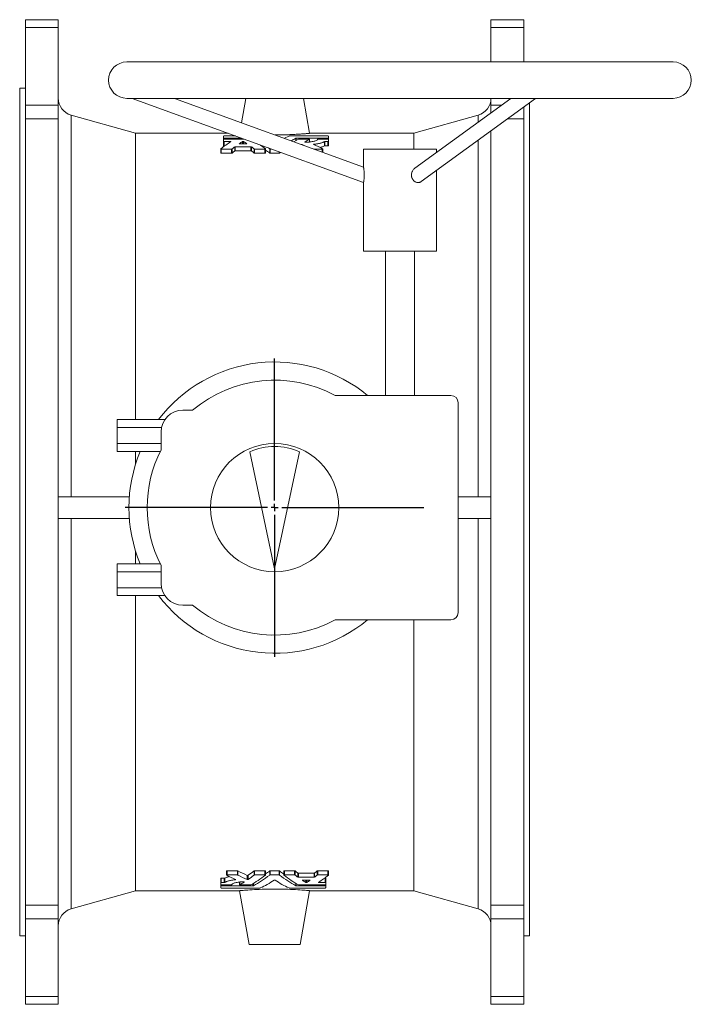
# Model space of a CAD drawing. Header units: millimetres. Extents: x -512 to 1100, y -209 to 1011.
# Tile 5 of 5: x 639 to 1100, y 335 to 1011. Entities that reach past the tile are written whole.
import ezdxf

# ---------------------------------------------------------------- set-up
doc = ezdxf.new("R2010")
doc.units = ezdxf.units.MM
doc.layers.add('FORMAT', color=7, linetype='Continuous')

# ---------------------------------------------------------------- blocks, each defined once
blk = doc.blocks.new('SW_CENTERMARKSYMBOL_1')
at = {"layer": 'FORMAT', "color": 0}
for p, q in [((0, 5), (0, 102.5)), ((-5, 0), (-102.5, 0)), ((0, 0), (-2.5, 0)), ((0, 0), (0, 2.5)), ((0, 0), (0, -2.5)), ((0, 0), (2.5, 0)), ((5, 0), (102.5, 0)), ((0, -5), (0, -102.5))]:
    blk.add_line(p, q, dxfattribs=at)

msp = doc.modelspace()

# ---------------------------------------------------------------- linework, layer by layer
at = {"color": 7, "linetype": 'Continuous', "lineweight": 15}
for p, q in [((665.62, 1010.66), (643.12, 1010.66)), ((643.12, 1010.66), (643.12, 1005.4)), ((665.62, 1010.66), (665.62, 1005.4)), ((962.62, 1010.66), (985.12, 1010.66)), ((962.62, 1010.66), (962.62, 1005.4)), ((985.12, 1010.66), (985.12, 1005.4)), ((643.12, 1005.4), (643.12, 951.92)), ((665.62, 1005.4), (665.62, 951.92)), ((962.62, 1005.4), (962.62, 981.66)), ((985.12, 1005.4), (985.12, 981.66)), ((1087.62, 981.66), (712.62, 981.66)), ((643.12, 963.66), (639.12, 963.66)), ((639.12, 381.66), (639.12, 963.66)), ((712.62, 956.66), (1087.62, 956.66)), ((716.24, 956.66), (875.12, 898.84)), ((875.13, 909.47), (745.48, 956.66)), ((794.33, 956.66), (791.38, 939.96)), ((838.14, 932.66), (833.91, 956.66)), ((976.25, 956.66), (910.34, 908.68)), ((914.76, 899.53), (993.24, 956.66)), ((962.62, 956.66), (962.62, 951.92)), ((989.12, 381.66), (989.12, 953.66)), ((643.12, 951.92), (643.12, 942.64)), ((665.62, 951.92), (665.62, 942.64)), ((962.62, 951.92), (962.62, 946.74)), ((985.12, 950.75), (985.12, 942.64)), ((643.12, 942.64), (643.12, 402.68)), ((665.62, 942.64), (665.62, 402.68)), ((718.62, 932.66), (674.35, 945.19)), ((953.89, 945.19), (909.62, 932.66)), ((985.12, 942.64), (985.12, 402.68)), ((962.62, 934.37), (962.62, 402.68)), ((782.18, 932.66), (718.62, 932.66)), ((718.62, 932.66), (718.62, 736.07)), ((779.09, 929.4), (779.09, 930.74)), ((779.09, 928.72), (779.09, 929.4)), ((779.09, 927.06), (779.09, 928.64)), ((779.09, 924.15), (779.09, 927.06)), ((787.26, 930.81), (779.45, 930.81)), ((779.45, 929.32), (791.36, 929.32)), ((779.45, 928.72), (779.45, 929.32)), ((793.01, 928.72), (779.45, 928.72)), ((779.45, 926.96), (783.68, 926.96)), ((779.45, 924.06), (779.45, 926.96)), ((783.68, 926.62), (783.68, 926.96)), ((792.12, 925.4), (792.12, 927.03)), ((792.79, 925.4), (792.79, 927.03)), ((823.86, 930.77), (820.82, 929.24)), ((850.73, 930.81), (824.19, 930.81)), ((830.44, 928.67), (827.39, 926.85)), ((828.67, 927.61), (828.67, 929.27)), ((829, 929.32), (850.73, 929.32)), ((829, 927.81), (829, 929.32)), ((837.79, 928.72), (830.78, 928.72)), ((838.12, 926.71), (838.12, 928.61)), ((909.62, 932.66), (838.14, 932.66)), ((838.15, 926.71), (838.15, 928.64)), ((850.73, 928.72), (843.89, 928.72)), ((848.35, 924.01), (848.35, 926.91)), ((848.67, 926.96), (850.73, 926.96)), ((850.73, 928.72), (850.73, 929.32)), ((850.73, 924.06), (850.73, 926.96)), ((851.09, 929.4), (851.09, 930.74)), ((851.09, 928.7), (851.09, 929.4)), ((851.09, 927.06), (851.09, 928.64)), ((851.09, 924.15), (851.09, 927.06)), ((909.62, 932.66), (909.62, 921.66)), ((777.15, 921.99), (777.15, 919.14)), ((777.51, 921.87), (784.52, 921.87)), ((777.51, 919.03), (777.51, 921.87)), ((779.45, 924.06), (779.9, 924.06)), ((784.52, 919.03), (784.52, 921.87)), ((784.85, 919.1), (784.85, 921.95)), ((786.76, 920.53), (786.76, 923.39)), ((787.09, 923.46), (797.82, 923.46)), ((787.09, 920.6), (787.09, 923.46)), ((787.09, 920.6), (797.82, 920.6)), ((789.81, 925.49), (789.81, 925.54)), ((790.15, 925.4), (794.76, 925.4)), ((795.09, 925.49), (795.09, 925.54)), ((797.82, 920.6), (797.82, 923.46)), ((798.15, 920.53), (798.15, 923.39)), ((800.05, 919.1), (800.05, 921.95)), ((800.39, 921.87), (807.4, 921.87)), ((800.39, 919.03), (800.39, 921.87)), ((807.4, 919.03), (807.4, 921.87)), ((807.76, 919.14), (807.76, 921.99)), ((809.87, 922.59), (810.72, 921.95)), ((810.72, 919.1), (810.72, 921.95)), ((811.05, 921.87), (811.82, 921.87)), ((811.05, 919.03), (811.05, 921.87)), ((817.19, 919.03), (817.19, 919.92)), ((817.52, 919.1), (817.52, 919.8)), ((817.52, 919.1), (818.15, 919.57)), ((832.97, 925), (834.82, 924.15)), ((832.97, 924.82), (832.97, 925)), ((841.06, 921.87), (846.73, 921.87)), ((841.07, 924.9), (841.07, 925.12)), ((846.73, 919.81), (846.73, 921.87)), ((847.09, 919.68), (847.09, 921.99)), ((848.67, 924.06), (850.73, 924.06)), ((875.12, 921.66), (875.12, 909.46)), ((875.12, 921.66), (925.12, 921.66)), ((925.12, 919.44), (925.12, 921.66)), ((777.51, 919.03), (784.52, 919.03)), ((800.39, 919.03), (807.4, 919.03)), ((811.05, 919.03), (817.19, 919.03)), ((925.12, 851.66), (925.12, 907.07)), ((875.12, 898.84), (875.12, 851.66)), ((875.12, 851.66), (925.12, 851.66)), ((890.12, 851.66), (890.12, 752.66)), ((910.12, 752.66), (910.12, 851.66)), ((935.12, 752.66), (855.68, 752.66)), ((940.12, 603.66), (940.12, 747.66)), ((757.84, 742.66), (751.12, 742.66)), ((738.7, 736.07), (706.12, 736.07)), ((706.12, 730.62), (706.12, 736.07)), ((736.41, 730.62), (706.12, 730.62)), ((706.12, 719.71), (706.12, 730.62)), ((736.12, 727.66), (736.12, 715.31)), ((736.12, 719.71), (706.12, 719.71)), ((706.12, 714.26), (706.12, 719.71)), ((735.59, 714.26), (706.12, 714.26)), ((718.62, 714.26), (718.62, 705.32)), ((814.12, 633.66), (797.04, 714.03)), ((814.12, 633.66), (831.2, 714.03)), ((665.62, 683.16), (714.4, 683.16)), ((940.12, 683.16), (962.62, 683.16)), ((665.62, 668.16), (714.4, 668.16)), ((940.12, 668.16), (962.62, 668.16)), ((718.62, 637.07), (718.62, 646)), ((735.59, 637.07), (706.12, 637.07)), ((706.12, 631.62), (706.12, 637.07)), ((736.12, 636.01), (736.12, 623.66)), ((736.12, 631.62), (706.12, 631.62)), ((706.12, 620.71), (706.12, 631.62)), ((736.41, 620.71), (706.12, 620.71)), ((706.12, 615.26), (706.12, 620.71)), ((738.7, 615.26), (706.12, 615.26)), ((718.62, 412.66), (718.62, 615.26)), ((751.12, 608.66), (757.84, 608.66)), ((855.68, 598.66), (935.12, 598.66)), ((909.62, 412.66), (909.62, 598.66)), ((781.15, 426.18), (781.15, 423.33)), ((788.53, 426.29), (781.51, 426.29)), ((781.51, 426.29), (781.51, 423.45)), ((788.83, 426.24), (788.83, 423.4)), ((800.05, 426.22), (800.05, 423.38)), ((807.4, 426.29), (800.39, 426.29)), ((800.39, 426.29), (800.39, 423.45)), ((807.4, 426.29), (807.4, 423.45)), ((807.76, 423.34), (807.76, 426.18)), ((810.72, 426.22), (810.72, 423.38)), ((817.19, 426.29), (811.05, 426.29)), ((811.05, 426.29), (811.05, 423.45)), ((817.19, 426.29), (817.19, 423.45)), ((817.52, 426.22), (817.52, 423.38)), ((820.48, 426.18), (820.48, 423.34)), ((827.85, 426.29), (820.84, 426.29)), ((820.84, 426.29), (820.84, 423.45)), ((827.85, 426.29), (827.85, 423.45)), ((828.19, 426.22), (828.19, 423.38)), ((843.39, 426.22), (843.39, 423.38)), ((850.73, 426.29), (843.72, 426.29)), ((843.72, 426.29), (843.72, 423.45)), ((850.73, 426.29), (850.73, 423.45)), ((851.09, 423.34), (851.09, 426.18)), ((777.15, 421.17), (777.15, 418.27)), ((779.58, 421.26), (777.51, 421.26)), ((777.51, 421.26), (777.51, 418.36)), ((779.89, 421.31), (779.89, 418.41)), ((788.53, 423.45), (781.51, 423.45)), ((787.17, 420.43), (787.17, 420.2)), ((795.27, 423.2), (795.27, 420.32)), ((795.91, 423.22), (795.91, 420.34)), ((807.4, 423.45), (800.39, 423.45)), ((817.19, 423.45), (811.05, 423.45)), ((827.85, 423.45), (820.84, 423.45)), ((830.09, 424.79), (830.09, 421.93)), ((841.15, 424.73), (830.42, 424.73)), ((830.42, 424.73), (830.42, 421.87)), ((841.15, 421.87), (830.42, 421.87)), ((833.15, 419.84), (833.15, 419.78)), ((838.09, 419.92), (833.48, 419.92)), ((835.45, 419.92), (835.45, 418.29)), ((836.12, 419.92), (836.12, 418.29)), ((838.43, 419.84), (838.43, 419.78)), ((841.15, 424.73), (841.15, 421.87)), ((841.48, 424.79), (841.48, 421.93)), ((850.73, 423.45), (843.72, 423.45)), ((848.79, 421.26), (848.34, 421.26)), ((848.79, 421.26), (848.79, 418.36)), ((849.15, 421.17), (849.15, 418.27)), ((674.35, 400.13), (718.62, 412.66)), ((718.62, 412.66), (790.1, 412.66)), ((777.15, 416.68), (777.15, 418.27)), ((777.15, 416.62), (777.15, 415.92)), ((777.15, 414.58), (777.15, 415.92)), ((779.58, 418.36), (777.51, 418.36)), ((777.51, 416.6), (784.35, 416.6)), ((777.51, 416.6), (777.51, 416)), ((799.24, 416), (777.51, 416)), ((777.51, 414.51), (804.05, 414.51)), ((790.09, 418.61), (790.09, 416.68)), ((790.1, 412.66), (796.62, 375.66)), ((790.12, 418.61), (790.12, 416.72)), ((790.45, 416.6), (797.47, 416.6)), ((799.24, 417.51), (799.24, 416)), ((799.57, 417.71), (799.57, 416.05)), ((824.19, 414.51), (848.79, 414.51)), ((828.67, 417.71), (828.67, 416.05)), ((829, 417.51), (829, 416)), ((848.79, 416), (829, 416)), ((830.78, 416.6), (848.79, 416.6)), ((831.62, 375.66), (838.14, 412.66)), ((838.14, 412.66), (909.62, 412.66)), ((844.56, 418.71), (844.56, 418.36)), ((848.79, 418.36), (844.56, 418.36)), ((848.79, 416.6), (848.79, 416)), ((849.15, 416.68), (849.15, 418.27)), ((849.15, 416.6), (849.15, 415.92)), ((849.15, 414.58), (849.15, 415.92)), ((909.62, 412.66), (953.89, 400.13)), ((643.12, 393.41), (643.12, 402.68)), ((665.62, 393.41), (665.62, 402.68)), ((962.62, 393.41), (962.62, 402.68)), ((985.12, 393.41), (985.12, 402.68)), ((643.12, 339.93), (643.12, 393.41)), ((665.62, 339.93), (665.62, 393.41)), ((962.62, 339.93), (962.62, 393.41)), ((985.12, 339.93), (985.12, 393.41)), ((639.12, 381.66), (643.12, 381.66)), ((985.12, 381.66), (989.12, 381.66)), ((796.62, 375.66), (831.62, 375.66)), ((643.12, 334.66), (643.12, 339.93)), ((665.62, 334.66), (665.62, 339.93)), ((962.62, 334.66), (962.62, 339.93)), ((985.12, 334.66), (985.12, 339.93)), ((665.62, 334.66), (643.12, 334.66)), ((962.62, 334.66), (985.12, 334.66))]:
    msp.add_line(p, q, dxfattribs=at)
at = {"color": 8, "linetype": 'Continuous', "lineweight": 0}
for p, q in [((665.62, 1005.4), (643.12, 1005.4)), ((962.62, 1005.4), (985.12, 1005.4)), ((665.62, 951.92), (643.12, 951.92)), ((962.62, 951.92), (969.74, 951.92)), ((665.62, 942.64), (643.12, 942.64)), ((674.35, 945.19), (674.35, 683.16)), ((953.89, 945.19), (953.89, 940.38)), ((973.98, 942.64), (985.12, 942.64)), ((834.98, 926.68), (834.98, 926.73)), ((848.67, 924.06), (848.67, 926.96)), ((953.89, 928.01), (953.89, 683.16)), ((674.35, 400.13), (674.35, 668.16)), ((953.89, 400.13), (953.89, 668.16)), ((788.53, 426.29), (788.53, 423.45)), ((779.58, 421.26), (779.58, 418.36)), ((793.26, 418.65), (793.26, 418.59)), ((665.62, 402.68), (643.12, 402.68)), ((962.62, 402.68), (985.12, 402.68)), ((665.62, 393.41), (643.12, 393.41)), ((962.62, 393.41), (985.12, 393.41)), ((665.62, 339.93), (643.12, 339.93)), ((962.62, 339.93), (985.12, 339.93))]:
    msp.add_line(p, q, dxfattribs=at)
at = {"color": 7, "linetype": 'Continuous', "lineweight": 15, "flags": 128}
msp.add_lwpolyline([(838.14, 412.66), (838.14, 412.66), (838.06, 412.67), (837.81, 412.69), (837.38, 412.73), (836.78, 412.79), (836.03, 412.85), (835.14, 412.93), (834.06, 413.01), (832.83, 413.11), (831.51, 413.2), (830.07, 413.29), (828.46, 413.39), (826.75, 413.48), (825, 413.56), (823.18, 413.63), (821.24, 413.69), (819.25, 413.74), (817.29, 413.77), (815.31, 413.79), (813.27, 413.79), (811.23, 413.78), (809.29, 413.75), (807.37, 413.7), (805.45, 413.65), (803.6, 413.58), (801.86, 413.5), (800.21, 413.41), (798.6, 413.32), (797.11, 413.23), (795.77, 413.13), (794.55, 413.04), (793.44, 412.95), (792.47, 412.87), (791.68, 412.81), (791.05, 412.75), (790.56, 412.71), (790.24, 412.68), (790.13, 412.67), (790.1, 412.66), (790.1, 412.66)], dxfattribs=at)
at = {"color": 7, "linetype": 'Continuous', "lineweight": 15}
msp.add_circle((814.12, 675.66), 44, dxfattribs=at)
for centre, radius, start, end in [((712.62, 969.16), 12.5, 90, 270), ((1087.62, 969.16), 12.5, 270, 90), ((677.62, 956.74), 12, 180, 254.19749), ((950.62, 956.74), 12, 285.80251, 359.64135), ((814.12, 675.66), 100, 50.35389, 142.83866), ((814.12, 675.66), 87.5, 61.64236, 130.02942), ((935.12, 747.66), 5, 0, 90), ((751.12, 727.66), 15, 90, 180), ((814.12, 675.66), 42, 66, 114), ((814.12, 675.66), 100, 157.29798, 202.70202), ((814.12, 675.66), 87.5, 153.05331, 206.94669), ((751.12, 623.66), 15, 180, 270), ((814.12, 675.66), 100, 217.16134, 309.64611), ((814.12, 675.66), 87.5, 229.97058, 298.35764), ((935.12, 603.66), 5, 270, 0), ((677.62, 388.59), 12, 105.80251, 180), ((950.62, 388.59), 12, 0, 74.19749)]:
    msp.add_arc(centre, radius, start, end, dxfattribs=at)
for points in [[(784.01, 926.83), (781.73, 925.4), (779.45, 923.8), (777.17, 922.04)], [(789.81, 925.54), (790.58, 926.06), (791.35, 926.55), (792.12, 927.03)], [(792.79, 927.03), (793.56, 926.55), (794.32, 926.06), (795.09, 925.54)], [(834.98, 926.73), (836.03, 927.39), (837.07, 928.02), (838.12, 928.61)], [(784.85, 921.95), (785.49, 922.44), (786.12, 922.92), (786.76, 923.39)], [(784.85, 919.1), (785.49, 919.59), (786.12, 920.07), (786.76, 920.53)], [(786.76, 920.53), (786.81, 920.57), (786.94, 920.6), (787.09, 920.6)], [(795.09, 925.54), (795.1, 925.53), (795.11, 925.53), (795.12, 925.52)], [(797.82, 920.6), (797.96, 920.6), (798.09, 920.57), (798.15, 920.53)], [(798.15, 923.39), (798.78, 922.92), (799.42, 922.44), (800.05, 921.95)], [(798.15, 920.53), (798.78, 920.07), (799.42, 919.59), (800.05, 919.1)], [(847.03, 922.05), (844.99, 923.08), (842.94, 924.06), (840.9, 924.97)], [(848.35, 924.01), (848.41, 924.04), (848.53, 924.06), (848.67, 924.06)], [(784.52, 919.03), (784.67, 919.03), (784.8, 919.06), (784.85, 919.1)], [(800.05, 919.1), (800.11, 919.06), (800.24, 919.03), (800.39, 919.03)], [(810.72, 919.1), (810.78, 919.06), (810.91, 919.03), (811.05, 919.03)], [(817.19, 919.03), (817.33, 919.03), (817.46, 919.06), (817.52, 919.1)], [(788.83, 426.24), (788.76, 426.27), (788.65, 426.29), (788.53, 426.29)], [(795.27, 423.2), (793.13, 424.15), (790.98, 425.16), (788.83, 426.24)], [(800.05, 426.22), (798.67, 425.16), (797.29, 424.16), (795.91, 423.22)], [(800.39, 426.29), (800.24, 426.29), (800.11, 426.26), (800.05, 426.22)], [(811.05, 426.29), (810.91, 426.29), (810.78, 426.26), (810.72, 426.22)], [(817.52, 426.22), (817.46, 426.26), (817.33, 426.29), (817.19, 426.29)], [(828.19, 426.22), (828.13, 426.26), (828, 426.29), (827.85, 426.29)], [(830.09, 424.79), (829.46, 425.26), (828.82, 425.73), (828.19, 426.22)], [(843.39, 426.22), (842.75, 425.73), (842.12, 425.26), (841.48, 424.79)], [(843.72, 426.29), (843.57, 426.29), (843.44, 426.26), (843.39, 426.22)], [(779.89, 421.31), (779.83, 421.28), (779.71, 421.26), (779.58, 421.26)], [(781.21, 423.27), (783.25, 422.24), (785.3, 421.27), (787.34, 420.35)], [(795.27, 420.32), (793.13, 421.28), (790.98, 422.31), (788.83, 423.4)], [(800.05, 423.38), (798.67, 422.3), (797.29, 421.29), (795.91, 420.34)], [(797.8, 416.65), (801.11, 418.5), (804.42, 420.72), (807.73, 423.29)], [(810.72, 423.38), (807.01, 420.49), (803.29, 418.04), (799.57, 416.05)], [(804.38, 414.55), (807.52, 416.02), (810.65, 417.82), (813.79, 419.94)], [(814.45, 419.94), (817.59, 417.82), (820.72, 416.02), (823.86, 414.55)], [(828.67, 416.05), (824.95, 418.04), (821.23, 420.49), (817.52, 423.38)], [(820.51, 423.29), (823.82, 420.72), (827.13, 418.5), (830.44, 416.65)], [(830.09, 421.93), (829.46, 422.4), (828.82, 422.88), (828.19, 423.38)], [(830.42, 424.73), (830.28, 424.73), (830.15, 424.75), (830.09, 424.79)], [(833.15, 419.78), (833.14, 419.79), (833.13, 419.8), (833.12, 419.81)], [(835.45, 418.29), (834.69, 418.77), (833.92, 419.27), (833.15, 419.78)], [(838.43, 419.78), (837.66, 419.27), (836.89, 418.77), (836.12, 418.29)], [(841.48, 424.79), (841.43, 424.75), (841.3, 424.73), (841.15, 424.73)], [(843.39, 423.38), (842.75, 422.88), (842.12, 422.4), (841.48, 421.93)], [(844.23, 418.49), (846.51, 419.92), (848.79, 421.52), (851.07, 423.29)], [(793.26, 418.59), (792.21, 417.93), (791.17, 417.3), (790.12, 416.72)]]:
    msp.add_open_spline(points, degree=3, dxfattribs=at)
for points, knots in [([(779.45, 930.81), (779.44, 930.81), (779.4, 930.81), (779.36, 930.81), (779.28, 930.81), (779.19, 930.79), (779.12, 930.78), (779.1, 930.76), (779.09, 930.75), (779.09, 930.74)], [0, 0, 0, 0, 0.084113, 0.166793, 0.249409, 0.498224, 0.748135, 0.873192, 1, 1, 1, 1]), ([(779.09, 929.4), (779.09, 929.4), (779.09, 929.39), (779.1, 929.38), (779.13, 929.37), (779.18, 929.35), (779.25, 929.34), (779.31, 929.33), (779.38, 929.32), (779.43, 929.32), (779.45, 929.32)], [0, 0, 0, 0, 0.085311, 0.168767, 0.251735, 0.501332, 0.6255, 0.751047, 0.873597, 1, 1, 1, 1]), ([(779.45, 928.72), (779.44, 928.72), (779.4, 928.72), (779.36, 928.72), (779.28, 928.71), (779.19, 928.7), (779.12, 928.68), (779.1, 928.66), (779.09, 928.65), (779.09, 928.64)], [0, 0, 0, 0, 0.084113, 0.166793, 0.249409, 0.498224, 0.748135, 0.873192, 1, 1, 1, 1]), ([(779.09, 927.06), (779.09, 927.05), (779.09, 927.04), (779.1, 927.03), (779.13, 927.01), (779.18, 926.99), (779.25, 926.98), (779.31, 926.97), (779.38, 926.96), (779.43, 926.96), (779.45, 926.96)], [0, 0, 0, 0, 0.085311, 0.168767, 0.251735, 0.501332, 0.6255, 0.751047, 0.873597, 1, 1, 1, 1]), ([(783.68, 926.96), (783.7, 926.96), (783.74, 926.96), (783.8, 926.96), (783.86, 926.95), (783.92, 926.94), (783.98, 926.92), (784.02, 926.9), (784.04, 926.88), (784.04, 926.86), (784.02, 926.84), (784.01, 926.83)], [0, 0, 0, 0, 0.083802, 0.165969, 0.248664, 0.372499, 0.498262, 0.623416, 0.749025, 0.873763, 1, 1, 1, 1]), ([(792.12, 927.03), (792.15, 927.05), (792.19, 927.06), (792.31, 927.08), (792.39, 927.09), (792.49, 927.09), (792.53, 927.09), (792.59, 927.08), (792.62, 927.08), (792.71, 927.06), (792.76, 927.05), (792.79, 927.03)], [0, 0, 0, 0, 0.25, 0.25, 0.5, 0.5, 0.625, 0.625, 0.75, 0.75, 1, 1, 1, 1]), ([(814.52, 931.53), (814.67, 931.53), (815.5, 931.53), (816.99, 931.55), (818.96, 931.57), (820.89, 931.62), (822.8, 931.68), (824.64, 931.75), (826.4, 931.83), (828.07, 931.91), (829.66, 932), (831.14, 932.1), (832.49, 932.19), (833.73, 932.28), (834.83, 932.37), (835.79, 932.45), (836.59, 932.52), (837.23, 932.58), (837.71, 932.62), (837.99, 932.65), (838.12, 932.66), (838.14, 932.66), (838.14, 932.66)], [0, 0, 0, 0, 0.011903, 0.066408, 0.119009, 0.171612, 0.225732, 0.279852, 0.332645, 0.385439, 0.439735, 0.494032, 0.54736, 0.600688, 0.655541, 0.710394, 0.764149, 0.817904, 0.873213, 0.928522, 0.964207, 1, 1, 1, 1]), ([(824.19, 930.81), (824.17, 930.81), (824.14, 930.81), (824.08, 930.81), (824.03, 930.81), (823.97, 930.8), (823.9, 930.79), (823.87, 930.78), (823.86, 930.77)], [0, 0, 0, 0, 0.126912, 0.250597, 0.373758, 0.499133, 0.747633, 1, 1, 1, 1]), ([(825.58, 927.51), (825.68, 927.57), (826.71, 928.22), (827.74, 928.77), (828.67, 929.27)], [0, 0, 0, 0, 0.097182, 1, 1, 1, 1]), ([(828.67, 929.27), (828.67, 929.28), (828.69, 929.28), (828.72, 929.29), (828.76, 929.3), (828.81, 929.31), (828.89, 929.32), (828.96, 929.32), (829, 929.32)], [0, 0, 0, 0, 0.1279154, 0.2524357, 0.3762212, 0.501979, 0.7492153, 1, 1, 1, 1]), ([(830.78, 928.72), (830.76, 928.72), (830.72, 928.72), (830.67, 928.72), (830.62, 928.72), (830.56, 928.71), (830.49, 928.69), (830.46, 928.68), (830.44, 928.67)], [0, 0, 0, 0, 0.126912, 0.250597, 0.373758, 0.499133, 0.747633, 1, 1, 1, 1]), ([(835.3, 926.6), (835.28, 926.6), (835.24, 926.6), (835.18, 926.61), (835.12, 926.62), (835.06, 926.63), (835, 926.65), (834.97, 926.67), (834.95, 926.69), (834.95, 926.71), (834.97, 926.73), (834.98, 926.73)], [0, 0, 0, 0, 0.084381, 0.166578, 0.248705, 0.373172, 0.498291, 0.623445, 0.749041, 0.874219, 1, 1, 1, 1]), ([(843.53, 928.64), (843.53, 928.61), (843.53, 928.54), (843.51, 928.41), (843.44, 928.25), (843.25, 928.06), (842.91, 927.81), (842.28, 927.51), (841.25, 927.19), (839.97, 926.93), (838.76, 926.76), (837.72, 926.67), (837.08, 926.64), (836.6, 926.62), (836.22, 926.61), (835.79, 926.6), (835.46, 926.6), (835.3, 926.6)], [0, 0, 0, 0, 0.031475, 0.062912, 0.125761, 0.188657, 0.251469, 0.376801, 0.501861, 0.626627, 0.751124, 0.813363, 0.87559, 0.900455, 0.925365, 0.962351, 1, 1, 1, 1]), ([(838.12, 928.61), (838.13, 928.61), (838.14, 928.62), (838.15, 928.63), (838.15, 928.65), (838.13, 928.67), (838.09, 928.69), (838.03, 928.7), (837.96, 928.71), (837.88, 928.72), (837.82, 928.72), (837.79, 928.72)], [0, 0, 0, 0, 0.084977, 0.168014, 0.25128, 0.376656, 0.50204, 0.626169, 0.751551, 0.874225, 1, 1, 1, 1]), ([(841.07, 925.12), (841.26, 925.15), (841.64, 925.19), (842.2, 925.27), (842.75, 925.35), (843.47, 925.47), (844.34, 925.64), (845.3, 925.86), (846.19, 926.1), (846.87, 926.32), (847.37, 926.49), (847.72, 926.63), (848.05, 926.77), (848.25, 926.87), (848.35, 926.91)], [0, 0, 0, 0, 0.062303, 0.124598, 0.185752, 0.249329, 0.37407, 0.499042, 0.624066, 0.749254, 0.811766, 0.874316, 0.937022, 1, 1, 1, 1]), ([(843.89, 928.72), (843.87, 928.72), (843.84, 928.72), (843.79, 928.72), (843.71, 928.71), (843.62, 928.7), (843.55, 928.68), (843.53, 928.65), (843.53, 928.64), (843.53, 928.64)], [0, 0, 0, 0, 0.084105, 0.166766, 0.249421, 0.498213, 0.748123, 0.872779, 1, 1, 1, 1]), ([(848.35, 926.91), (848.36, 926.92), (848.38, 926.93), (848.43, 926.94), (848.49, 926.95), (848.57, 926.96), (848.63, 926.96), (848.67, 926.96)], [0, 0, 0, 0, 0.169665, 0.335063, 0.501566, 0.749557, 1, 1, 1, 1]), ([(851.09, 930.74), (851.09, 930.75), (851.09, 930.75), (851.08, 930.76), (851.06, 930.78), (851.01, 930.79), (850.93, 930.8), (850.87, 930.81), (850.8, 930.81), (850.76, 930.81), (850.73, 930.81)], [0, 0, 0, 0, 0.085311, 0.168767, 0.251735, 0.501332, 0.6255, 0.751047, 0.873597, 1, 1, 1, 1]), ([(850.73, 929.32), (850.75, 929.32), (850.78, 929.32), (850.83, 929.33), (850.9, 929.33), (850.99, 929.34), (851.06, 929.37), (851.09, 929.39), (851.09, 929.4), (851.09, 929.4)], [0, 0, 0, 0, 0.084113, 0.166793, 0.249409, 0.498224, 0.748135, 0.873192, 1, 1, 1, 1]), ([(851.09, 928.64), (851.09, 928.64), (851.09, 928.65), (851.08, 928.66), (851.06, 928.68), (851.01, 928.7), (850.93, 928.71), (850.87, 928.72), (850.8, 928.72), (850.76, 928.72), (850.73, 928.72)], [0, 0, 0, 0, 0.085311, 0.168767, 0.251735, 0.501332, 0.6255, 0.751047, 0.873597, 1, 1, 1, 1]), ([(850.73, 926.96), (850.75, 926.96), (850.78, 926.96), (850.83, 926.97), (850.9, 926.97), (850.99, 926.99), (851.06, 927.01), (851.09, 927.04), (851.09, 927.05), (851.09, 927.06)], [0, 0, 0, 0, 0.084113, 0.166793, 0.249409, 0.498224, 0.748135, 0.873192, 1, 1, 1, 1]), ([(777.17, 922.04), (777.17, 922.03), (777.15, 922.02), (777.15, 922), (777.15, 921.98), (777.16, 921.95), (777.2, 921.93), (777.26, 921.9), (777.34, 921.89), (777.42, 921.88), (777.48, 921.88), (777.51, 921.87)], [0, 0, 0, 0, 0.084977, 0.168014, 0.25128, 0.376656, 0.50204, 0.626169, 0.751551, 0.874225, 1, 1, 1, 1]), ([(779.09, 924.15), (779.09, 924.13), (779.13, 924.11), (779.26, 924.07), (779.36, 924.06), (779.45, 924.06)], [0, 0, 0, 0, 0.5, 0.5, 1, 1, 1, 1]), ([(784.52, 921.87), (784.54, 921.88), (784.57, 921.88), (784.63, 921.88), (784.68, 921.89), (784.74, 921.9), (784.81, 921.92), (784.84, 921.94), (784.85, 921.95)], [0, 0, 0, 0, 0.126912, 0.250597, 0.373758, 0.499133, 0.747633, 1, 1, 1, 1]), ([(786.76, 923.39), (786.76, 923.39), (786.78, 923.4), (786.81, 923.42), (786.85, 923.43), (786.9, 923.44), (786.98, 923.45), (787.05, 923.46), (787.09, 923.46)], [0, 0, 0, 0, 0.127915, 0.252436, 0.376221, 0.501979, 0.749215, 1, 1, 1, 1]), ([(790.15, 925.4), (790.03, 925.4), (789.91, 925.42), (789.78, 925.48), (789.77, 925.51), (789.81, 925.54)], [0, 0, 0, 0, 0.5, 0.5, 1, 1, 1, 1]), ([(794.76, 925.4), (794.79, 925.4), (794.85, 925.4), (794.93, 925.41), (795, 925.43), (795.06, 925.45), (795.1, 925.47), (795.12, 925.49), (795.12, 925.5), (795.12, 925.5)], [0, 0, 0, 0, 0.161663, 0.319057, 0.480092, 0.638782, 0.799323, 0.960242, 1, 1, 1, 1]), ([(797.82, 923.46), (797.84, 923.46), (797.87, 923.46), (797.92, 923.45), (797.97, 923.45), (798.03, 923.44), (798.1, 923.42), (798.13, 923.4), (798.15, 923.39)], [0, 0, 0, 0, 0.126912, 0.250597, 0.373758, 0.499133, 0.747633, 1, 1, 1, 1]), ([(800.05, 921.95), (800.06, 921.94), (800.08, 921.93), (800.11, 921.92), (800.14, 921.9), (800.2, 921.89), (800.28, 921.88), (800.35, 921.88), (800.39, 921.87)], [0, 0, 0, 0, 0.127915, 0.252436, 0.376221, 0.501979, 0.749215, 1, 1, 1, 1]), ([(807.73, 922.04), (806.63, 922.89), (805.43, 923.81), (804.24, 924.61), (804.15, 924.67)], [0, 0, 0, 0, 0.924552, 1, 1, 1, 1]), ([(807.4, 921.87), (807.42, 921.88), (807.46, 921.88), (807.52, 921.88), (807.58, 921.89), (807.64, 921.9), (807.7, 921.93), (807.74, 921.95), (807.76, 921.98), (807.76, 922.01), (807.74, 922.03), (807.73, 922.04)], [0, 0, 0, 0, 0.083802, 0.165969, 0.248664, 0.372499, 0.498262, 0.623416, 0.749025, 0.873763, 1, 1, 1, 1]), ([(807.76, 921.28), (807.82, 921.24), (808.81, 920.57), (809.79, 919.82), (810.72, 919.1)], [0, 0, 0, 0, 0.059321, 1, 1, 1, 1]), ([(810.72, 921.95), (810.73, 921.94), (810.75, 921.93), (810.78, 921.92), (810.81, 921.9), (810.87, 921.89), (810.95, 921.88), (811.02, 921.88), (811.05, 921.87)], [0, 0, 0, 0, 0.127915, 0.252436, 0.376221, 0.501979, 0.749215, 1, 1, 1, 1]), ([(832.42, 925.02), (832.43, 925.02), (832.46, 925.03), (832.54, 925.04), (832.63, 925.05), (832.73, 925.05), (832.82, 925.04), (832.91, 925.02), (832.95, 925.01), (832.97, 925)], [0, 0, 0, 0, 0.07369, 0.227084, 0.382183, 0.535684, 0.690381, 0.844163, 1, 1, 1, 1]), ([(840.9, 924.97), (840.89, 924.98), (840.87, 924.99), (840.86, 925), (840.84, 925.02), (840.84, 925.04), (840.86, 925.06), (840.89, 925.08), (840.94, 925.1), (841, 925.11), (841.04, 925.12), (841.07, 925.12)], [0, 0, 0, 0, 0.084724, 0.16768, 0.250578, 0.375816, 0.501255, 0.626249, 0.751251, 0.874181, 1, 1, 1, 1]), ([(845.19, 922.95), (845.23, 922.96), (845.69, 923.07), (846.48, 923.29), (847.52, 923.64), (848.07, 923.89), (848.35, 924.01)], [0, 0, 0, 0, 0.027438, 0.351595, 0.675846, 1, 1, 1, 1]), ([(846.73, 921.87), (846.75, 921.88), (846.79, 921.88), (846.86, 921.88), (846.92, 921.89), (846.99, 921.91), (847.05, 921.93), (847.08, 921.96), (847.09, 921.99), (847.08, 922.03), (847.05, 922.04), (847.03, 922.05)], [0, 0, 0, 0, 0.084418, 0.166454, 0.248741, 0.37325, 0.498427, 0.623669, 0.749292, 0.873747, 1, 1, 1, 1]), ([(850.73, 924.06), (850.83, 924.06), (850.92, 924.07), (851.05, 924.11), (851.09, 924.13), (851.09, 924.15)], [0, 0, 0, 0, 0.5, 0.5, 1, 1, 1, 1]), ([(777.15, 919.14), (777.15, 919.14), (777.15, 919.13), (777.17, 919.11), (777.2, 919.08), (777.26, 919.06), (777.34, 919.04), (777.42, 919.03), (777.48, 919.03), (777.51, 919.03)], [0, 0, 0, 0, 0.040247, 0.200777, 0.359442, 0.519309, 0.67829, 0.839071, 1, 1, 1, 1]), ([(807.4, 919.03), (807.43, 919.03), (807.49, 919.03), (807.57, 919.04), (807.64, 919.06), (807.7, 919.08), (807.74, 919.11), (807.76, 919.13), (807.76, 919.14), (807.76, 919.14)], [0, 0, 0, 0, 0.1625095, 0.3205113, 0.4818033, 0.6403048, 0.8002323, 0.9602566, 1, 1, 1, 1]), ([(875.12, 898.84), (875.12, 898.85), (875.13, 898.88), (875.17, 899.09), (875.23, 899.42), (875.31, 899.88), (875.39, 900.45), (875.48, 901.11), (875.55, 901.85), (875.6, 902.65), (875.63, 903.5), (875.63, 904.38), (875.6, 905.28), (875.55, 906.17), (875.47, 907.02), (875.38, 907.8), (875.28, 908.48), (875.2, 908.99), (875.15, 909.32), (875.12, 909.47), (875.12, 909.46), (875.12, 909.46)], [0, 0, 0, 0, 0.050539, 0.102543, 0.153083, 0.205091, 0.255603, 0.307564, 0.358416, 0.410662, 0.46309, 0.516876, 0.572531, 0.629618, 0.688666, 0.749423, 0.808172, 0.869011, 0.921735, 0.976453, 1, 1, 1, 1]), ([(908.04, 903.97), (908.05, 904.29), (908.08, 904.94), (908.32, 905.88), (908.7, 906.77), (909.2, 907.58), (909.76, 908.23), (910.18, 908.54), (910.36, 908.67)], [0, 0, 0, 0, 0.1726932, 0.3504892, 0.523131, 0.7006704, 0.8743431, 1, 1, 1, 1]), ([(914.75, 899.55), (914.66, 899.48), (914.38, 899.26), (913.84, 899.02), (913.15, 898.85), (912.43, 898.82), (911.7, 898.92), (910.98, 899.16), (910.3, 899.54), (909.68, 900.03), (909.13, 900.62), (908.68, 901.31), (908.34, 902.07), (908.09, 902.96), (908.06, 903.61), (908.04, 903.97)], [0, 0, 0, 0, 0.036716, 0.116284, 0.193164, 0.272269, 0.349217, 0.428397, 0.505327, 0.584492, 0.661386, 0.740478, 0.818066, 0.897765, 1, 1, 1, 1]), ([(781.51, 426.29), (781.48, 426.29), (781.42, 426.29), (781.33, 426.28), (781.25, 426.26), (781.19, 426.23), (781.16, 426.21), (781.16, 426.19), (781.15, 426.18)], [0, 0, 0, 0, 0.1725501, 0.341511, 0.5118034, 0.6814422, 0.8515335, 1, 1, 1, 1]), ([(807.76, 426.18), (807.76, 426.18), (807.76, 426.2), (807.74, 426.22), (807.7, 426.24), (807.64, 426.26), (807.57, 426.28), (807.49, 426.29), (807.43, 426.29), (807.4, 426.29)], [0, 0, 0, 0, 0.040247, 0.200778, 0.35944, 0.51931, 0.67829, 0.83907, 1, 1, 1, 1]), ([(810.72, 426.22), (809.79, 425.51), (808.81, 424.75), (807.82, 424.08), (807.76, 424.04)], [0, 0, 0, 0, 0.940541, 1, 1, 1, 1]), ([(820.48, 424.04), (820.42, 424.08), (819.44, 424.75), (818.45, 425.51), (817.52, 426.22)], [0, 0, 0, 0, 0.059321, 1, 1, 1, 1]), ([(820.84, 426.29), (820.81, 426.29), (820.75, 426.29), (820.67, 426.28), (820.6, 426.26), (820.54, 426.24), (820.5, 426.22), (820.48, 426.2), (820.48, 426.18), (820.48, 426.18)], [0, 0, 0, 0, 0.1625095, 0.3205113, 0.4818033, 0.6403048, 0.8002323, 0.9602566, 1, 1, 1, 1]), ([(851.09, 426.18), (851.09, 426.18), (851.09, 426.2), (851.07, 426.22), (851.04, 426.24), (850.98, 426.26), (850.91, 426.28), (850.82, 426.29), (850.76, 426.29), (850.73, 426.29)], [0, 0, 0, 0, 0.040247, 0.200777, 0.359442, 0.519309, 0.67829, 0.839071, 1, 1, 1, 1]), ([(777.51, 421.26), (777.41, 421.26), (777.32, 421.25), (777.19, 421.22), (777.15, 421.19), (777.15, 421.17)], [0, 0, 0, 0, 0.5, 0.5, 1, 1, 1, 1]), ([(783.05, 422.37), (783.01, 422.36), (782.56, 422.26), (781.76, 422.03), (780.72, 421.68), (780.17, 421.43), (779.89, 421.31)], [0, 0, 0, 0, 0.027438, 0.351595, 0.675846, 1, 1, 1, 1]), ([(787.17, 420.2), (786.98, 420.18), (786.6, 420.13), (786.04, 420.05), (785.49, 419.97), (784.77, 419.85), (783.91, 419.68), (782.94, 419.46), (782.05, 419.22), (781.37, 419.01), (780.87, 418.83), (780.52, 418.69), (780.19, 418.55), (779.99, 418.46), (779.89, 418.41)], [0, 0, 0, 0, 0.062303, 0.124598, 0.185752, 0.249329, 0.37407, 0.499042, 0.624066, 0.749254, 0.811766, 0.874316, 0.937022, 1, 1, 1, 1]), ([(781.51, 423.45), (781.49, 423.45), (781.45, 423.45), (781.39, 423.44), (781.32, 423.43), (781.25, 423.41), (781.19, 423.39), (781.16, 423.36), (781.15, 423.33), (781.16, 423.3), (781.19, 423.28), (781.21, 423.27)], [0, 0, 0, 0, 0.084418, 0.166454, 0.248741, 0.37325, 0.498427, 0.623669, 0.749292, 0.873747, 1, 1, 1, 1]), ([(787.34, 420.35), (787.35, 420.35), (787.37, 420.34), (787.39, 420.32), (787.4, 420.31), (787.4, 420.29), (787.38, 420.26), (787.35, 420.24), (787.3, 420.23), (787.25, 420.21), (787.2, 420.2), (787.17, 420.2)], [0, 0, 0, 0, 0.084724, 0.16768, 0.250578, 0.375816, 0.501255, 0.626249, 0.751251, 0.874181, 1, 1, 1, 1]), ([(788.83, 423.4), (788.82, 423.4), (788.79, 423.41), (788.75, 423.42), (788.69, 423.44), (788.62, 423.45), (788.56, 423.45), (788.53, 423.45)], [0, 0, 0, 0, 0.169569, 0.335172, 0.501385, 0.749453, 1, 1, 1, 1]), ([(795.91, 423.22), (795.88, 423.2), (795.84, 423.18), (795.76, 423.17), (795.74, 423.16), (795.67, 423.16), (795.64, 423.15), (795.58, 423.15), (795.54, 423.15), (795.48, 423.16), (795.45, 423.16), (795.36, 423.17), (795.31, 423.18), (795.27, 423.2)], [0, 0, 0, 0, 0.25, 0.25, 0.375, 0.375, 0.5, 0.5, 0.625, 0.625, 0.75, 0.75, 1, 1, 1, 1]), ([(795.91, 420.34), (795.9, 420.33), (795.88, 420.32), (795.84, 420.31), (795.78, 420.29), (795.71, 420.28), (795.62, 420.27), (795.52, 420.27), (795.43, 420.28), (795.33, 420.3), (795.29, 420.31), (795.27, 420.32)], [0, 0, 0, 0, 0.085152, 0.167981, 0.251233, 0.375279, 0.500703, 0.583857, 0.749622, 0.873986, 1, 1, 1, 1]), ([(800.39, 423.45), (800.37, 423.45), (800.33, 423.45), (800.28, 423.44), (800.23, 423.44), (800.17, 423.43), (800.1, 423.41), (800.07, 423.39), (800.05, 423.38)], [0, 0, 0, 0, 0.1269118, 0.2505966, 0.373758, 0.4991334, 0.7476327, 1, 1, 1, 1]), ([(807.73, 423.29), (807.74, 423.29), (807.75, 423.31), (807.76, 423.33), (807.76, 423.35), (807.74, 423.37), (807.7, 423.4), (807.64, 423.42), (807.57, 423.44), (807.49, 423.45), (807.43, 423.45), (807.4, 423.45)], [0, 0, 0, 0, 0.084977, 0.168014, 0.25128, 0.376656, 0.50204, 0.626169, 0.751551, 0.874225, 1, 1, 1, 1]), ([(811.05, 423.45), (811.04, 423.45), (811, 423.45), (810.95, 423.44), (810.9, 423.44), (810.84, 423.43), (810.77, 423.41), (810.74, 423.39), (810.72, 423.38)], [0, 0, 0, 0, 0.126912, 0.250597, 0.373758, 0.499133, 0.747633, 1, 1, 1, 1]), ([(813.79, 419.94), (813.8, 419.94), (813.81, 419.95), (813.84, 419.96), (813.88, 419.98), (813.93, 419.99), (814.01, 420), (814.12, 420), (814.23, 420), (814.32, 419.99), (814.4, 419.97), (814.44, 419.95), (814.45, 419.94)], [0, 0, 0, 0, 0.0642359, 0.1266162, 0.1884798, 0.2511989, 0.3750709, 0.5003495, 0.6247775, 0.749438, 0.8736889, 1, 1, 1, 1]), ([(817.52, 423.38), (817.51, 423.38), (817.5, 423.39), (817.46, 423.41), (817.43, 423.42), (817.37, 423.43), (817.29, 423.45), (817.22, 423.45), (817.19, 423.45)], [0, 0, 0, 0, 0.1279154, 0.2524357, 0.3762212, 0.501979, 0.7492153, 1, 1, 1, 1]), ([(820.84, 423.45), (820.82, 423.45), (820.78, 423.45), (820.72, 423.44), (820.66, 423.43), (820.6, 423.42), (820.54, 423.4), (820.5, 423.37), (820.48, 423.34), (820.48, 423.32), (820.5, 423.3), (820.51, 423.29)], [0, 0, 0, 0, 0.083802, 0.165969, 0.248664, 0.372499, 0.498262, 0.623416, 0.749025, 0.873763, 1, 1, 1, 1]), ([(828.19, 423.38), (828.18, 423.38), (828.16, 423.39), (828.13, 423.41), (828.1, 423.42), (828.04, 423.43), (827.96, 423.45), (827.89, 423.45), (827.85, 423.45)], [0, 0, 0, 0, 0.127915, 0.252436, 0.376221, 0.501979, 0.749215, 1, 1, 1, 1]), ([(830.42, 421.87), (830.41, 421.87), (830.37, 421.87), (830.32, 421.87), (830.27, 421.88), (830.21, 421.89), (830.14, 421.91), (830.11, 421.93), (830.09, 421.93)], [0, 0, 0, 0, 0.126912, 0.250597, 0.373758, 0.499133, 0.747633, 1, 1, 1, 1]), ([(833.48, 419.92), (833.45, 419.92), (833.39, 419.92), (833.31, 419.91), (833.24, 419.9), (833.18, 419.88), (833.14, 419.85), (833.12, 419.84), (833.12, 419.83), (833.12, 419.82)], [0, 0, 0, 0, 0.161663, 0.319057, 0.480092, 0.638782, 0.799323, 0.960242, 1, 1, 1, 1]), ([(838.09, 419.92), (838.21, 419.92), (838.33, 419.9), (838.46, 419.85), (838.47, 419.81), (838.43, 419.78)], [0, 0, 0, 0, 0.5, 0.5, 1, 1, 1, 1]), ([(841.48, 421.93), (841.48, 421.93), (841.46, 421.92), (841.43, 421.91), (841.39, 421.9), (841.34, 421.88), (841.26, 421.87), (841.19, 421.87), (841.15, 421.87)], [0, 0, 0, 0, 0.1279154, 0.2524357, 0.3762212, 0.501979, 0.7492153, 1, 1, 1, 1]), ([(843.72, 423.45), (843.7, 423.45), (843.67, 423.45), (843.61, 423.44), (843.57, 423.44), (843.5, 423.43), (843.44, 423.41), (843.4, 423.39), (843.39, 423.38)], [0, 0, 0, 0, 0.126912, 0.250597, 0.373758, 0.499133, 0.747633, 1, 1, 1, 1]), ([(849.15, 421.17), (849.15, 421.19), (849.11, 421.22), (848.98, 421.25), (848.88, 421.26), (848.79, 421.26)], [0, 0, 0, 0, 0.5, 0.5, 1, 1, 1, 1]), ([(851.07, 423.29), (851.07, 423.29), (851.09, 423.31), (851.09, 423.33), (851.09, 423.35), (851.08, 423.37), (851.04, 423.4), (850.98, 423.42), (850.91, 423.44), (850.82, 423.45), (850.76, 423.45), (850.73, 423.45)], [0, 0, 0, 0, 0.084977, 0.168014, 0.25128, 0.376656, 0.50204, 0.626169, 0.751551, 0.874225, 1, 1, 1, 1]), ([(777.51, 418.36), (777.49, 418.36), (777.46, 418.36), (777.41, 418.36), (777.34, 418.35), (777.25, 418.34), (777.18, 418.31), (777.15, 418.29), (777.15, 418.27), (777.15, 418.27)], [0, 0, 0, 0, 0.084113, 0.166793, 0.249409, 0.498224, 0.748135, 0.873192, 1, 1, 1, 1]), ([(777.15, 416.68), (777.15, 416.68), (777.15, 416.67), (777.16, 416.66), (777.18, 416.65), (777.23, 416.63), (777.31, 416.61), (777.37, 416.61), (777.44, 416.6), (777.48, 416.6), (777.51, 416.6)], [0, 0, 0, 0, 0.0853111, 0.1687669, 0.2517352, 0.5013324, 0.6254996, 0.7510473, 0.8735975, 1, 1, 1, 1]), ([(777.51, 416), (777.49, 416), (777.46, 416), (777.41, 416), (777.34, 415.99), (777.25, 415.98), (777.18, 415.96), (777.15, 415.94), (777.15, 415.93), (777.15, 415.92)], [0, 0, 0, 0, 0.084113, 0.166793, 0.249409, 0.498224, 0.748135, 0.873192, 1, 1, 1, 1]), ([(777.15, 414.58), (777.15, 414.58), (777.15, 414.57), (777.16, 414.56), (777.18, 414.55), (777.23, 414.53), (777.31, 414.52), (777.37, 414.52), (777.44, 414.51), (777.48, 414.51), (777.51, 414.51)], [0, 0, 0, 0, 0.085311, 0.168767, 0.251735, 0.501332, 0.6255, 0.751047, 0.873597, 1, 1, 1, 1]), ([(779.89, 418.41), (779.88, 418.41), (779.86, 418.4), (779.81, 418.38), (779.75, 418.37), (779.67, 418.36), (779.61, 418.36), (779.58, 418.36)], [0, 0, 0, 0, 0.169665, 0.335063, 0.501566, 0.749557, 1, 1, 1, 1]), ([(784.35, 416.6), (784.37, 416.6), (784.4, 416.6), (784.45, 416.6), (784.53, 416.61), (784.62, 416.62), (784.69, 416.65), (784.71, 416.67), (784.71, 416.68), (784.71, 416.69)], [0, 0, 0, 0, 0.084105, 0.166766, 0.249421, 0.498213, 0.748123, 0.872779, 1, 1, 1, 1]), ([(784.71, 416.69), (784.71, 416.72), (784.71, 416.78), (784.73, 416.91), (784.8, 417.07), (784.99, 417.26), (785.33, 417.51), (785.96, 417.81), (786.99, 418.13), (788.27, 418.4), (789.49, 418.56), (790.52, 418.65), (791.16, 418.69), (791.64, 418.71), (792.02, 418.72), (792.45, 418.72), (792.78, 418.72), (792.94, 418.72)], [0, 0, 0, 0, 0.031475, 0.062912, 0.125761, 0.188657, 0.251469, 0.376801, 0.501861, 0.626627, 0.751124, 0.813363, 0.87559, 0.900455, 0.925365, 0.962351, 1, 1, 1, 1]), ([(790.12, 416.72), (790.11, 416.71), (790.1, 416.7), (790.09, 416.69), (790.09, 416.67), (790.11, 416.66), (790.15, 416.64), (790.21, 416.62), (790.28, 416.61), (790.36, 416.6), (790.42, 416.6), (790.45, 416.6)], [0, 0, 0, 0, 0.0849774, 0.1680143, 0.2512804, 0.376656, 0.5020399, 0.6261686, 0.7515513, 0.8742246, 1, 1, 1, 1]), ([(792.94, 418.72), (792.96, 418.72), (793, 418.72), (793.06, 418.72), (793.12, 418.71), (793.18, 418.7), (793.24, 418.68), (793.27, 418.66), (793.29, 418.64), (793.29, 418.61), (793.27, 418.6), (793.26, 418.59)], [0, 0, 0, 0, 0.084381, 0.166578, 0.248705, 0.373172, 0.498291, 0.623445, 0.749041, 0.874219, 1, 1, 1, 1]), ([(797.47, 416.6), (797.48, 416.6), (797.52, 416.6), (797.57, 416.6), (797.62, 416.61), (797.68, 416.62), (797.75, 416.63), (797.78, 416.64), (797.8, 416.65)], [0, 0, 0, 0, 0.126912, 0.250597, 0.373758, 0.499133, 0.747633, 1, 1, 1, 1]), ([(799.57, 416.05), (799.57, 416.05), (799.55, 416.04), (799.52, 416.03), (799.48, 416.02), (799.43, 416.01), (799.35, 416), (799.28, 416), (799.24, 416)], [0, 0, 0, 0, 0.127915, 0.252436, 0.376221, 0.501979, 0.749215, 1, 1, 1, 1]), ([(804.05, 414.51), (804.07, 414.51), (804.11, 414.51), (804.16, 414.51), (804.21, 414.52), (804.27, 414.52), (804.34, 414.53), (804.37, 414.55), (804.38, 414.55)], [0, 0, 0, 0, 0.126912, 0.250597, 0.373758, 0.499133, 0.747633, 1, 1, 1, 1]), ([(823.86, 414.55), (823.86, 414.55), (823.88, 414.54), (823.91, 414.54), (823.95, 414.53), (824, 414.52), (824.08, 414.51), (824.15, 414.51), (824.19, 414.51)], [0, 0, 0, 0, 0.127915, 0.252436, 0.376221, 0.501979, 0.749215, 1, 1, 1, 1]), ([(829, 416), (828.98, 416), (828.95, 416), (828.89, 416), (828.85, 416.01), (828.78, 416.02), (828.72, 416.03), (828.68, 416.04), (828.67, 416.05)], [0, 0, 0, 0, 0.126912, 0.250597, 0.373758, 0.499133, 0.747633, 1, 1, 1, 1]), ([(830.44, 416.65), (830.45, 416.65), (830.47, 416.64), (830.5, 416.63), (830.53, 416.62), (830.59, 416.61), (830.67, 416.6), (830.74, 416.6), (830.78, 416.6)], [0, 0, 0, 0, 0.127915, 0.252436, 0.376221, 0.501979, 0.749215, 1, 1, 1, 1]), ([(836.12, 418.29), (836.09, 418.28), (836.05, 418.26), (835.93, 418.24), (835.86, 418.24), (835.75, 418.24), (835.72, 418.24), (835.65, 418.24), (835.62, 418.25), (835.53, 418.26), (835.48, 418.28), (835.45, 418.29)], [0, 0, 0, 0, 0.25, 0.25, 0.5, 0.5, 0.625, 0.625, 0.75, 0.75, 1, 1, 1, 1]), ([(844.56, 418.36), (844.54, 418.36), (844.5, 418.36), (844.44, 418.37), (844.38, 418.37), (844.32, 418.38), (844.26, 418.4), (844.22, 418.42), (844.2, 418.44), (844.2, 418.47), (844.22, 418.48), (844.23, 418.49)], [0, 0, 0, 0, 0.083802, 0.165969, 0.248664, 0.372499, 0.498262, 0.623416, 0.749025, 0.873763, 1, 1, 1, 1]), ([(849.15, 418.27), (849.15, 418.27), (849.15, 418.28), (849.14, 418.29), (849.11, 418.31), (849.06, 418.33), (848.99, 418.35), (848.93, 418.35), (848.86, 418.36), (848.81, 418.36), (848.79, 418.36)], [0, 0, 0, 0, 0.085311, 0.168767, 0.251735, 0.501332, 0.6255, 0.751047, 0.873597, 1, 1, 1, 1]), ([(848.79, 416.6), (848.8, 416.6), (848.84, 416.6), (848.88, 416.6), (848.96, 416.61), (849.05, 416.62), (849.12, 416.65), (849.14, 416.67), (849.15, 416.68), (849.15, 416.68)], [0, 0, 0, 0, 0.084113, 0.166793, 0.249409, 0.498224, 0.748135, 0.873192, 1, 1, 1, 1]), ([(849.15, 415.92), (849.15, 415.93), (849.15, 415.93), (849.14, 415.94), (849.11, 415.96), (849.06, 415.97), (848.99, 415.99), (848.93, 416), (848.86, 416), (848.81, 416), (848.79, 416)], [0, 0, 0, 0, 0.085311, 0.168767, 0.251735, 0.501332, 0.6255, 0.751047, 0.873597, 1, 1, 1, 1]), ([(848.79, 414.51), (848.8, 414.51), (848.84, 414.51), (848.88, 414.51), (848.96, 414.52), (849.05, 414.53), (849.12, 414.55), (849.14, 414.57), (849.15, 414.58), (849.15, 414.58)], [0, 0, 0, 0, 0.084113, 0.166793, 0.249409, 0.498224, 0.748135, 0.873192, 1, 1, 1, 1])]:
    msp.add_open_spline(points, degree=3, knots=knots, dxfattribs=at)

# ---------------------------------------------------------------- block references
at = {"layer": 'FORMAT', "color": 7}
msp.add_blockref('SW_CENTERMARKSYMBOL_1', (814.12, 675.66), dxfattribs=at)

doc.saveas('drawing.dxf')
